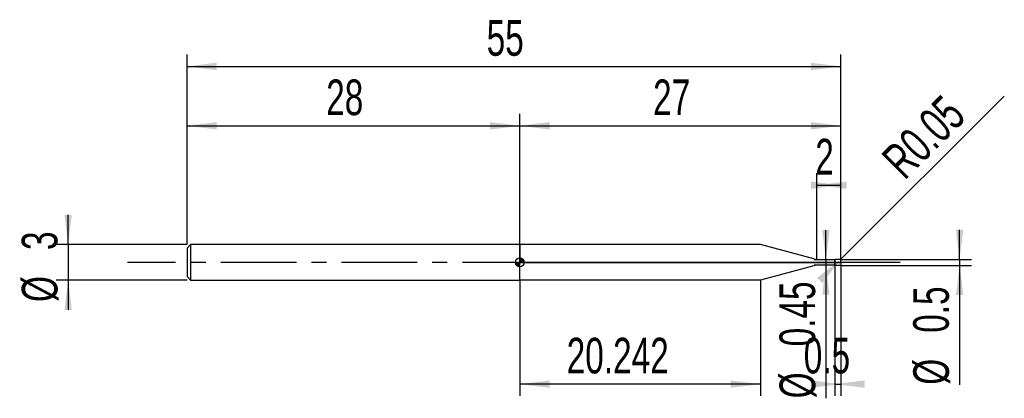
# Model space of a CAD drawing. Extents: x -14.1 to 68.8, y -11.4 to 20.4.
import ezdxf
from ezdxf.enums import TextEntityAlignment as Align

# ---------------------------------------------------------------- set-up
doc = ezdxf.new("R2010")
doc.units = 0
doc.linetypes.add('CENTER', pattern=[10.16, 6.35, -1.27, 1.27, -1.27])
doc.layers.get('0').update_dxf_attribs({"linetype": 'CONTINUOUS'})
for name, color, linetype in [('1', 4, 'CONTINUOUS'), ('2', 7, 'CONTINUOUS'), ('4', 2, 'CENTER'), ('CUT', 1, 'CONTINUOUS'), ('NOCUT', 7, 'CONTINUOUS'), ('SK1', 4, 'CONTINUOUS'), ('SK2', 7, 'CONTINUOUS'), ('SK4', 2, 'CENTER')]:
    doc.layers.add(name, color=color, linetype=linetype)
doc.dimstyles.new('SLDDIMSTYLE0', dxfattribs={"dimtxt": 3, "dimasz": 2.5, "dimexe": 0, "dimexo": 0.0625, "dimgap": 0.75, "dimtad": 1, "dimrnd": 1e-09, "dimsah": 1, "dimcen": 0.09, "dimazin": 3, "dimtfac": 1, "dimtofl": 0, "dimtmove": 0, "dimatfit": 3})
doc.dimstyles.new('SLDDIMSTYLE1', dxfattribs={"dimtxt": 3, "dimasz": 2.5, "dimexe": 0, "dimexo": 0.0625, "dimgap": 0.75, "dimtad": 1, "dimrnd": 1e-09, "dimsah": 1, "dimcen": 0.09, "dimazin": 3, "dimtfac": 1, "dimtmove": 0, "dimatfit": 3})
doc.dimstyles.new('SLDDIMSTYLE2', dxfattribs={"dimtxt": 3, "dimasz": 2.5, "dimexe": 0, "dimexo": 0.0625, "dimgap": 0.75, "dimtad": 1, "dimrnd": 1e-09, "dimzin": 12, "dimsah": 1, "dimcen": 0.09, "dimazin": 3, "dimtfac": 1, "dimtofl": 0, "dimtmove": 0, "dimatfit": 3})
doc.dimstyles.new('SLDDIMSTYLE3', dxfattribs={"dimtxt": 3, "dimasz": 2.5, "dimexe": 0, "dimexo": 0.0625, "dimgap": 0.75, "dimtad": 1, "dimrnd": 1e-09, "dimsah": 1, "dimcen": 0, "dimazin": 3, "dimtfac": 1, "dimtofl": 0, "dimtmove": 0, "dimatfit": 3})
doc.dimstyles.new('SLDDIMSTYLE4', dxfattribs={"dimtxt": 3, "dimasz": 2.5, "dimexe": 0, "dimexo": 0.0625, "dimgap": 0.75, "dimtad": 1, "dimrnd": 1e-09, "dimzin": 12, "dimsah": 1, "dimcen": 0.09, "dimazin": 3, "dimtfac": 1, "dimtmove": 0, "dimatfit": 3})

# ---------------------------------------------------------------- blocks, each defined once
blk = doc.blocks.new('_D')
at = {"layer": '2'}
for p, q in [((54.5, -0.25), (54.5, -11.25)), ((55, -0.25), (55, -11.25)), ((54.5, -10.25), (55, -10.25))]:
    blk.add_line(p, q, dxfattribs=at)
for points in [[(55, -10.25), (52.5, -9.94), (52.5, -10.56)], [(54.5, -10.25), (57, -10.56), (57, -9.94)]]:
    blk.add_solid(points, dxfattribs=at)
at = {"layer": '2', "width": 0.7}
blk.add_text('0.5', height=3, dxfattribs=at).set_placement((51.885, -10.25), align=Align.BOTTOM_LEFT)
blk = doc.blocks.new('_D_1')
at = {"layer": '2'}
for p, q in [((65, 0.25), (65, 2.75)), ((55, 0.25), (66, 0.25)), ((65, 0.25), (65, -0.25)), ((55, -0.25), (66, -0.25)), ((65, -0.25), (65, -10.302))]:
    blk.add_line(p, q, dxfattribs=at)
for points in [[(65, 0.25), (65.31, 2.75), (64.69, 2.75)], [(65, -0.25), (64.69, -2.75), (65.31, -2.75)]]:
    blk.add_solid(points, dxfattribs=at)
at = {"layer": '2', "width": 0.7}
for s, p in [('0.5', (64.992, -5.928)), ('%%c', (65, -10.302))]:
    blk.add_text(s, height=3, rotation=90, dxfattribs=at).set_placement(p, align=Align.BOTTOM_LEFT)
blk = doc.blocks.new('_D_2')
at = {"layer": '2'}
for p, q in [((28, -1.5), (28, -11.25)), ((48.242, -1.5), (48.242, -11.25)), ((48.242, -10.25), (28, -10.25))]:
    blk.add_line(p, q, dxfattribs=at)
for points in [[(28, -10.25), (30.5, -10.56), (30.5, -9.94)], [(48.242, -10.25), (45.742, -9.94), (45.742, -10.56)]]:
    blk.add_solid(points, dxfattribs=at)
at = {"layer": '2', "width": 0.7}
blk.add_text('20.242', height=3, dxfattribs=at).set_placement((31.94, -10.25), align=Align.BOTTOM_LEFT)
blk = doc.blocks.new('_D_3')
at = {"layer": '2'}
for p, q in [((53, 0.225), (53, 7.5)), ((55, 0.225), (55, 7.5)), ((53, 6.5), (55, 6.5))]:
    blk.add_line(p, q, dxfattribs=at)
for points in [[(55, 6.5), (52.5, 6.81), (52.5, 6.19)], [(53, 6.5), (55.5, 6.19), (55.5, 6.81)]]:
    blk.add_solid(points, dxfattribs=at)
at = {"layer": '2', "width": 0.7}
blk.add_text('2', height=3, dxfattribs=at).set_placement((52.854, 6.5), align=Align.BOTTOM_LEFT)
blk = doc.blocks.new('_D_4')
at = {"layer": '2'}
for p, q in [((53.75, 0.225), (53.75, 2.725)), ((54.5, 0.225), (52.75, 0.225)), ((53.75, 0.225), (53.75, -0.225)), ((54.5, -0.225), (52.75, -0.225)), ((53.75, -0.225), (53.75, -11.447))]:
    blk.add_line(p, q, dxfattribs=at)
for points in [[(53.75, 0.225), (54.06, 2.725), (53.44, 2.725)], [(53.75, -0.225), (53.44, -2.725), (54.06, -2.725)]]:
    blk.add_solid(points, dxfattribs=at)
at = {"layer": '2', "width": 0.7}
for s, p in [('0.45', (53.742, -7.073)), ('%%c', (53.75, -11.447))]:
    blk.add_text(s, height=3, rotation=90, dxfattribs=at).set_placement(p, align=Align.BOTTOM_LEFT)
blk = doc.blocks.new('_D_5')
at = {"layer": '2'}
for q in [(68.758, 14.008), (54.95, 0.2)]:
    blk.add_line((54.985, 0.235), q, dxfattribs=at)
blk.add_solid([(54.985, 0.235), (52.998, -1.313), (53.437, -1.752)], dxfattribs=at)
at = {"layer": '2', "width": 0.7}
blk.add_text('R0.05', height=3, rotation=45, dxfattribs=at).set_placement((61.004, 6.212), align=Align.BOTTOM_LEFT)
blk = doc.blocks.new('_D_6')
at = {"layer": 'SK2'}
for p, q in [((0, 1.5), (0, 17.5)), ((55, 1.5), (55, 17.5)), ((0, 16.5), (55, 16.5))]:
    blk.add_line(p, q, dxfattribs=at)
for points in [[(0, 16.5), (2.5, 16.19), (2.5, 16.81)], [(55, 16.5), (52.5, 16.81), (52.5, 16.19)]]:
    blk.add_solid(points, dxfattribs=at)
at = {"layer": 'SK2', "width": 0.7}
blk.add_text('55', height=3, dxfattribs=at).set_placement((25.208, 16.5), align=Align.BOTTOM_LEFT)
blk = doc.blocks.new('_D_7')
at = {"layer": 'SK2'}
for p, q in [((0, 1.5), (0, 12.5)), ((28, 1.5), (28, 12.5)), ((0, 11.5), (28, 11.5))]:
    blk.add_line(p, q, dxfattribs=at)
for points in [[(0, 11.5), (2.5, 11.19), (2.5, 11.81)], [(28, 11.5), (25.5, 11.81), (25.5, 11.19)]]:
    blk.add_solid(points, dxfattribs=at)
at = {"layer": 'SK2', "width": 0.7}
blk.add_text('28', height=3, dxfattribs=at).set_placement((11.708, 11.5), align=Align.BOTTOM_LEFT)
blk = doc.blocks.new('_D_8')
at = {"layer": 'SK2'}
for p, q in [((28, 0), (28, 12.5)), ((55, 0), (55, 12.5)), ((28, 11.5), (55, 11.5))]:
    blk.add_line(p, q, dxfattribs=at)
for points in [[(28, 11.5), (30.5, 11.19), (30.5, 11.81)], [(55, 11.5), (52.5, 11.81), (52.5, 11.19)]]:
    blk.add_solid(points, dxfattribs=at)
at = {"layer": 'SK2', "width": 0.7}
blk.add_text('27', height=3, dxfattribs=at).set_placement((39.208, 11.5), align=Align.BOTTOM_LEFT)
blk = doc.blocks.new('_D_9')
at = {"layer": 'SK2'}
for p, q in [((-10, 1.5), (-10, 4)), ((0, 1.5), (-11, 1.5)), ((-10, 1.5), (-10, -1.5)), ((0, -1.5), (-11, -1.5)), ((-10, -1.5), (-10, -4))]:
    blk.add_line(p, q, dxfattribs=at)
for points in [[(-10, 1.5), (-9.69, 4), (-10.31, 4)], [(-10, -1.5), (-10.31, -4), (-9.69, -4)]]:
    blk.add_solid(points, dxfattribs=at)
at = {"layer": 'SK2', "width": 0.7}
for s, p in [('3', (-10.008, 1.041)), ('%%c', (-10, -3.333))]:
    blk.add_text(s, height=3, rotation=90, dxfattribs=at).set_placement(p, align=Align.BOTTOM_LEFT)
blk = doc.blocks.new('*U12')
at = {"color": 0, "linetype": 'CONTINUOUS'}
for points in [[(0, 0), (0, 0.375), (0.073, 0)], [(0.073, 0), (0, 0.375), (0.073, 0.368)], [(0.073, 0), (0.073, 0.368), (0.144, 0)], [(0.144, 0), (0.073, 0.368), (0.144, 0.346)], [(0.144, 0), (0.144, 0.346), (0.208, 0)], [(0.208, 0), (0.144, 0.346), (0.208, 0.312)], [(0.208, 0), (0.208, 0.312), (0.265, 0)], [(0.265, 0), (0.208, 0.312), (0.265, 0.265)], [(0.265, 0), (0.265, 0.265), (0.312, 0)], [(0.312, 0), (0.265, 0.265), (0.312, 0.208)], [(0.312, 0), (0.312, 0.208), (0.346, 0)], [(0.346, 0), (0.312, 0.208), (0.346, 0.144)], [(0.346, 0), (0.346, 0.144), (0.368, 0)], [(0.368, 0), (0.346, 0.144), (0.368, 0.073)], [(0.368, 0), (0.368, 0.073), (0.375, 0)]]:
    blk.add_solid(points, dxfattribs=at)
blk = doc.blocks.new('*U13')
at = {"color": 0, "linetype": 'CONTINUOUS'}
for points in [[(-0.369, -0.065), (-0.375, 0), (-0.369, 0)], [(-0.369, -0.065), (-0.369, 0), (-0.352, -0.128)], [(-0.352, -0.128), (-0.369, 0), (-0.352, 0)], [(-0.352, -0.128), (-0.352, 0), (-0.325, -0.188)], [(-0.325, -0.188), (-0.352, 0), (-0.325, 0)], [(-0.325, -0.188), (-0.325, 0), (-0.287, -0.241)], [(-0.287, -0.241), (-0.325, 0), (-0.287, 0)], [(-0.287, -0.241), (-0.287, 0), (-0.241, -0.287)], [(-0.241, -0.287), (-0.287, 0), (-0.241, 0)], [(-0.241, -0.287), (-0.241, 0), (-0.188, -0.325)], [(-0.188, -0.325), (-0.241, 0), (-0.188, 0)], [(-0.188, -0.325), (-0.188, 0), (-0.128, -0.352)], [(-0.128, -0.352), (-0.188, 0), (-0.128, 0)], [(-0.128, -0.352), (-0.128, 0), (-0.065, -0.369)], [(-0.065, -0.369), (-0.128, 0), (-0.065, 0)], [(-0.065, -0.369), (-0.065, 0), (0, -0.375)], [(0, -0.375), (-0.065, 0), (0, 0)]]:
    blk.add_solid(points, dxfattribs=at)
blk = doc.blocks.new('SW_DOWELSYMBOL_0')
at = {"layer": 'SK1', "color": 0}
blk.add_circle((0, 0), 0.375, dxfattribs=at)
at = {"color": 0, "linetype": 'CONTINUOUS'}
for name in ['*U13', '*U12']:
    blk.add_blockref(name, (0, 0), dxfattribs=at)

msp = doc.modelspace()

# ---------------------------------------------------------------- linework, layer by layer
at = {"layer": '1'}
for p, q in [((48.242, 1.5), (28, 1.5)), ((28, 1.5), (28, 0)), ((52.746, 0.293), (48.242, 1.5)), ((28, -1.5), (28, 0)), ((54.358, 0.225), (53.263, 0.225)), ((54.5, 0.25), (54.358, 0.225)), ((54.95, 0.25), (54.5, 0.25)), ((54.5, 0.25), (54.5, 0)), ((54.5, 0), (54.5, 0.25)), ((54.5, -0.25), (54.5, 0)), ((54.5, 0), (54.5, -0.25)), ((55, 0), (55, 0.2)), ((55, 0), (55, -0.2)), ((52.746, -0.293), (48.242, -1.5)), ((54.358, -0.225), (53.263, -0.225)), ((54.5, -0.25), (54.358, -0.225)), ((54.95, -0.25), (54.5, -0.25)), ((48.242, -1.5), (28, -1.5))]:
    msp.add_line(p, q, dxfattribs=at)
for centre, radius, start, end in [((53.263, 2.225), 2, 255, 270), ((54.95, 0.2), 0.05, 0, 90), ((53.263, -2.225), 2, 90, 105), ((54.95, -0.2), 0.05, 270, 0)]:
    msp.add_arc(centre, radius, start, end, dxfattribs=at)
at = {"layer": '4'}
msp.add_line((55, 0), (28, 0), dxfattribs=at)
at = {"layer": 'CUT'}
for p, q in [((54.95, 0.25), (54.5, 0.25)), ((54.5, 0.25), (54.5, 0)), ((54.5, 0), (55, 0)), ((55, 0), (55, 0.2))]:
    msp.add_line(p, q, dxfattribs=at)
msp.add_arc((54.95, 0.2), 0.05, 0, 90, dxfattribs=at)
at = {"layer": 'NOCUT'}
for p, q in [((48.242, 1.5), (28, 1.5)), ((28, 1.5), (28, 0)), ((52.746, 0.293), (48.242, 1.5)), ((28, 0), (54.5, 0)), ((54.358, 0.225), (53.263, 0.225)), ((54.5, 0.25), (54.358, 0.225)), ((54.5, 0), (54.5, 0.25))]:
    msp.add_line(p, q, dxfattribs=at)
msp.add_arc((53.263, 2.225), 2, 255, 270, dxfattribs=at)
at = {"layer": 'SK1'}
for p, q in [((0.3, 1.5), (0, 1.2)), ((0, 1.2), (0, 0)), ((28, 1.5), (0.3, 1.5)), ((0.3, 1.5), (0.3, -1.5)), ((0, 0), (0, -1.2)), ((0, -1.2), (0.3, -1.5)), ((0.3, -1.5), (28, -1.5))]:
    msp.add_line(p, q, dxfattribs=at)
msp.add_circle((28, 0), 0.375, dxfattribs=at)
at = {"layer": 'SK4'}
msp.add_line((60, 0), (-5, 0), dxfattribs=at)

# ---------------------------------------------------------------- block references
at = {"layer": 'SK1'}
msp.add_blockref('SW_DOWELSYMBOL_0', (28, 0), dxfattribs=at)

# ---------------------------------------------------------------- texts
at = {"layer": 'SK2', "width": 0.7}
msp.add_text('AP1', height=0.05, dxfattribs=at).set_placement((28, -0.018), align=Align.BOTTOM_LEFT)

# ---------------------------------------------------------------- dimensions: what is measured, and where the dimension line sits
at = {"layer": '2'}
dim = msp.add_radius_dim(center=(54.95, 0.2), mpoint=(54.985, 0.235), dimstyle='SLDDIMSTYLE3', dxfattribs=at)
dim.commit()
dim.dimension.update_dxf_attribs({"geometry": '_D_5', "text_midpoint": (65, 10.25), "dimtype": 164})
for base, p1, p2, dimstyle, picture, middle in [((55, 6.5), (53, 0.225), (55, 0.225), 'SLDDIMSTYLE2', '_D_3', (54, 6.5)), ((55, -10.25), (54.5, -0.25), (55, -0.25), 'SLDDIMSTYLE0', '_D', (54.75, -10.25)), ((28, -10.25), (48.242, -1.5), (28, -1.5), 'SLDDIMSTYLE2', '_D_2', (38.242, -10.25))]:
    dim = msp.add_linear_dim(base=base, p1=p1, p2=p2, dimstyle=dimstyle, dxfattribs=at)
    dim.commit()
    dim.dimension.update_dxf_attribs({"geometry": picture, "text_midpoint": middle, "dimtype": 160})
for base, p1, p2, picture, middle in [((53.75, -0.225), (54.5, 0.225), (54.5, -0.225), '_D_4', (53.75, -5.25)), ((65, -0.25), (55, 0.25), (55, -0.25), '_D_1', (65, -5.25))]:
    dim = msp.add_linear_dim(base=base, p1=p1, p2=p2, angle=90, text='%%c<>', dimstyle='SLDDIMSTYLE1', dxfattribs=at)
    dim.commit()
    dim.dimension.update_dxf_attribs({"geometry": picture, "text_midpoint": middle, "dimtype": 160})
at = {"layer": 'SK2'}
for base, p1, p2, picture, middle in [((55, 16.5), (0, 1.5), (55, 1.5), '_D_6', (27.5, 16.5)), ((28, 11.5), (0, 1.5), (28, 1.5), '_D_7', (14, 11.5)), ((55, 11.5), (28, 0), (55, 0), '_D_8', (41.5, 11.5))]:
    dim = msp.add_linear_dim(base=base, p1=p1, p2=p2, dimstyle='SLDDIMSTYLE2', dxfattribs=at)
    dim.commit()
    dim.dimension.update_dxf_attribs({"geometry": picture, "text_midpoint": middle, "dimtype": 160})
dim = msp.add_linear_dim(base=(-10, -1.5), p1=(0, 1.5), p2=(0, -1.5), angle=90, text='%%c<>', dimstyle='SLDDIMSTYLE4', dxfattribs=at)
dim.commit()
dim.dimension.update_dxf_attribs({"geometry": '_D_9', "text_midpoint": (-10, 0), "dimtype": 160})

doc.saveas('drawing.dxf')
